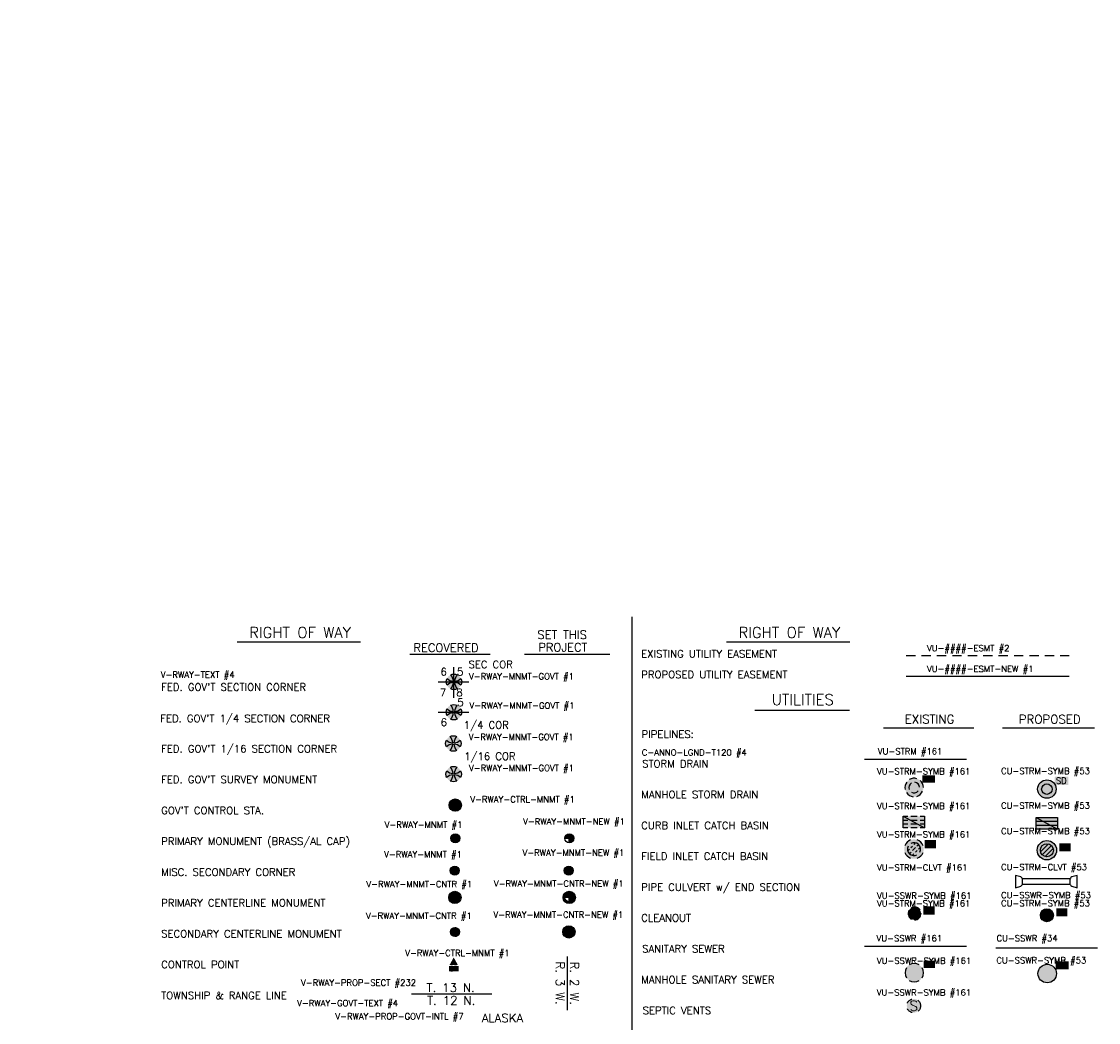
# Model space of a CAD drawing. Extents: x 429357 to 505151, y 227904 to 248592.
# Tile 252 of 256: x 503077 to 503094, y 229938 to 229955. Entities that reach past the tile are written whole.
import ezdxf
from ezdxf.enums import TextEntityAlignment as Align

# ---------------------------------------------------------------- set-up
doc = ezdxf.new("R2010")
doc.units = 0
doc.header["$MEASUREMENT"] = 0
for name, pattern in [('D05', [0.07500000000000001, 0.05, -0.025]), ('D15', [0.22499999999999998, 0.15, -0.075]), ('SEC', [10, 10, 0])]:
    doc.linetypes.add(name, pattern=pattern)
for name, color, linetype in [('CU-SSWR', 34, 'SEWER'), ('CU-SSWR-SYMB', 3, 'Continuous'), ('CU-STRM-CLVT', 53, 'Continuous'), ('CU-STRM-SYMB', 53, 'Continuous'), ('V-ANNO-LGND-LWT6', 6, 'Continuous'), ('V-ANNO-LGND-T120', 4, 'Continuous'), ('V-ANNO-LGND-T140', 5, 'Continuous'), ('V-ANNO-LGND-T175', 6, 'Continuous'), ('V-PROP-GOVT-TEXT', 53, 'Continuous'), ('V-RWAY-CTRL-MNMT', 1, 'Continuous'), ('V-RWAY-LEGN-TEXT', 4, 'Continuous'), ('V-RWAY-MNMT', 4, 'Continuous'), ('V-RWAY-MNMT-CNTR', 1, 'Continuous'), ('V-RWAY-MNMT-CNTR-NEW', 1, 'Continuous'), ('V-RWAY-MNMT-GOVT', 1, 'Continuous'), ('V-RWAY-MNMT-GOVT-LARG', 1, 'Continuous'), ('V-RWAY-MNMT-NEW', 1, 'Continuous'), ('V-RWAY-PROP-SECT', 232, 'Continuous'), ('V-RWAY-PROP-TEXT', 4, 'Continuous'), ('VU-ESMT', 2, 'D15'), ('VU-ESMT-NEW', 1, 'Continuous'), ('VU-SSWR', 161, 'SEWER'), ('VU-SSWR-SYMB', 161, 'Continuous'), ('VU-STRM', 161, 'STORM'), ('VU-STRM-SYMB', 161, 'Continuous')]:
    doc.layers.add(name, color=color, linetype=linetype)
doc.layers.add('V-ANNO-LGND-LAYR-INFO', color=1, linetype='Continuous', plot=False)
doc.styles.add('L100', font='simplex.shx', dxfattribs={"height": 0.1})
doc.styles.add('L120', font='simplex.shx', dxfattribs={"height": 0.12})
doc.styles.add('L140', font='simplex.shx', dxfattribs={"height": 0.14})
doc.styles.add('L175', font='simplex.shx', dxfattribs={"height": 0.175})
doc.styles.add('L80', font='simplex.shx', dxfattribs={"height": 0.08})
doc.styles.add('Romans', font='romans.shx', dxfattribs={"height": 0.1})
doc.styles.add('ROMANSM', font='romansm.shx')
doc.linetypes.add('SEWER', pattern='A,0.4,-0.15,["SS",ROMANSM,S=0.1,R=0,X=-0.1,Y=-0.04],-0.16,0.4,-0.15', length=1.26)
doc.linetypes.add('STORM', pattern='A,0.4,-0.15,["SD",ROMANSM,S=0.1,R=0,X=-0.1,Y=-0.04],-0.16,0.4,-0.15', length=1.26)

# ---------------------------------------------------------------- blocks, each defined once
blk = doc.blocks.new('VU-CLEANOUT')
h = blk.add_hatch(color=155)
h.dxf.hatch_style = 1
h.paths.add_polyline_path([(-0.1049866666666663, 3.552713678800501e-15, 1), (0.1049866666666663, 3.552713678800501e-15, 1)])
for start, end in [(149.9999999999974, 243.0806667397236), (29.9999999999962, 123.0806667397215), (270, 3.080666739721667)]:
    blk.add_arc((0, 3.552713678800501e-15, -0.001007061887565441), 0.1049866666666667, start, end)
at = {"color": 155}
blk.add_solid([(0.1446595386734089, -0.01761605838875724, -0.001007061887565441), (0.1446595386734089, 0.1139198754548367, -0.001007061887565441), (0.3273923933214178, -0.01761605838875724, -0.001007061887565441), (0.3273923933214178, 0.1139198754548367, -0.001007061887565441)], dxfattribs=at)
at = {"style": 'L100'}
blk.add_text('CO', height=0.1, dxfattribs=at).set_placement((0.1393951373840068, -0.001213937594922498, -0.001007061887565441))
blk = doc.blocks.new('VU-STORM MANHOLE FIELD INLET')
h = blk.add_hatch(color=155)
h.dxf.hatch_style = 1
edge = h.paths.add_edge_path()
edge.add_arc((0, 0), 0.1574799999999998, 0, 360)
for p, q in [((-0.04914863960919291, 0.02494252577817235), (-0.02406186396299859, 0.05033583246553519)), ((-0.023611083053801, -0.02389958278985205), (0.023611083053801, 0.02389958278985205)), ((0.001024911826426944, 0.07572913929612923), (0.02655626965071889, 0.1015724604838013)), ((0.04722216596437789, 0.0477991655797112), (0.07378463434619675, 0.07468619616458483)), ((0.07571110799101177, 0.00194450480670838), (0.1012424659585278, 0.02778782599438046)), ((-0.1012424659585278, -0.02778782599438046), (-0.07423541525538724, -0.0004507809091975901)), ((-0.07378463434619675, -0.07468619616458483), (-0.04722216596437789, -0.0477991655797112)), ((-0.02655626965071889, -0.1015724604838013), (0.0004507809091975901, -0.07423541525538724)), ((0.02553755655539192, -0.0488421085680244), (0.05062433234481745, -0.02344880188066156))]:
    blk.add_line(p, q)
for radius, start, end in [(0.15748, 110, 160), (0.1049866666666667, 152.8055169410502, 297.8903106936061), (0.1049866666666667, 332.8055169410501, 117.8903106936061), (0.15748, 20.00000000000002, 69.99999999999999), (0.15748, 200.0000000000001, 250), (0.15748, 290.0000000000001, 340)]:
    blk.add_arc((0, 0), radius, start, end)
at = {"color": 155}
blk.add_solid([(0.1726589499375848, 0.01439191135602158), (0.1726589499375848, 0.1459278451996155), (0.3553918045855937, 0.01439191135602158), (0.3553918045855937, 0.1459278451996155)], dxfattribs=at)
at = {"style": 'L100'}
blk.add_text('FI', height=0.1, dxfattribs=at).set_placement((0.1863563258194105, 0.03079403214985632))
blk = doc.blocks.new('VU-STORM CURB INLET')
for p, q in [((-0.1725607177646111, 0.09376578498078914), (0.1725607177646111, -0.09376578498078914)), ((-0.1725607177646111, -0.09376578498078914), (-0.1725607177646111, 0.09376578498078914)), ((-0.1725607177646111, 0.09376578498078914), (-0.09898166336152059, 0.09376578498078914)), ((-0.1725607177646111, 0.03125526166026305), (-0.09898166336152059, 0.03125526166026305)), ((-0.05116332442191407, 0.09376578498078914), (0.05068356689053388, 0.09376578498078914)), ((-0.05116332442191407, 0.03125526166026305), (0.05068356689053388, 0.03125526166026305)), ((0.09912292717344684, 0.09376578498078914), (0.1725607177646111, 0.09376578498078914)), ((0.09912292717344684, 0.03125526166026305), (0.1725607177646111, 0.03125526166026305)), ((0.1725607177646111, 0.09376578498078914), (0.1725607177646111, -0.09376578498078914)), ((-0.1725607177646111, -0.03125526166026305), (-0.09898166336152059, -0.03125526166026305)), ((-0.09898166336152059, -0.09376578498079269), (-0.1725607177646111, -0.09376578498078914)), ((-0.05116332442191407, -0.03125526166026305), (0.05068356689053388, -0.03125526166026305)), ((0.05068356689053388, -0.09376578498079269), (-0.05116332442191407, -0.09376578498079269)), ((0.09912292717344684, -0.03125526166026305), (0.1725607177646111, -0.03125526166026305)), ((0.1725607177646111, -0.09376578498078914), (0.09912292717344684, -0.09376578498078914))]:
    blk.add_line(p, q)
at = {"color": 155}
blk.add_solid([(-0.1725607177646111, -0.09376578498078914), (-0.1725607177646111, 0.09376578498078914), (0.1725607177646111, -0.09376578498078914), (0.1725607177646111, 0.09376578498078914)], dxfattribs=at)
blk = doc.blocks.new('VU-STORM MANHOLE')
h = blk.add_hatch(color=155)
h.dxf.hatch_style = 1
h.paths.add_polyline_path([(-0.1499999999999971, -3.552713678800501e-15, 0.05566910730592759), (-0.1463040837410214, -0.03309252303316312, 0.8945330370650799), (0.1500000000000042, -3.552713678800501e-15, 1)])
for centre, radius, start, end in [((0, -3.552713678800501e-15), 0.15, 143.538442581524, 192.7452643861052), ((0, -3.552713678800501e-15), 0.08556489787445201, 121.3255817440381, 201.7870083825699), ((3.552713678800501e-15, -3.552713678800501e-15), 0.150000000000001, 72.5905531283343, 121.7973749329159), ((0, -3.552713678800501e-15), 0.08556489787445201, 2.223138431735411, 82.68456507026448), ((0, -3.552713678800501e-15), 0.15, 0.4790942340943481, 49.68591603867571), ((0, -3.552713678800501e-15), 0.15, 213.8535641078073, 263.0603859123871), ((0, -3.552713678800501e-15), 0.08556489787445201, 238.5419305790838, 319.0033572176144), ((0, -3.552713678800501e-15), 0.15, 286.9062641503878, 336.1130859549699)]:
    blk.add_arc(centre, radius, start, end)
at = {"color": 155}
blk.add_solid([(0.1310808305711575, 0.07606013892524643), (0.1310808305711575, 0.1999650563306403), (0.3373646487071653, 0.07606013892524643), (0.3373646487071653, 0.1999650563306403)], dxfattribs=at)
at = {"style": 'L100'}
blk.add_text('SD', height=0.1, dxfattribs=at).set_placement((0.1420513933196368, 0.08703070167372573))
blk = doc.blocks.new('VU-SEWER MANHOLE')
at = {"color": 155, "const_width": 0.1500723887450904}
blk.add_lwpolyline([(-0.0750361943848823, -3.552713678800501e-15, 1), (0.0750361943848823, 3.552713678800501e-15, 1)], format="xyb", close=True, dxfattribs=at)
for centre, start, end in [((0, 0), 146.9574234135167, 213.0377700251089), ((0, -3.552713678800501e-15), 56.95742341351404, 123.0377700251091), ((-1.4210854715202e-14, 1.06581410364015e-14), 326.9574234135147, 33.03777002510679), ((-1.4210854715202e-14, 1.06581410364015e-14), 236.9574234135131, 303.0377700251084)]:
    blk.add_arc(centre, 0.15, start, end)
at = {"color": 155}
blk.add_solid([(0.1499324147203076, 0.07480957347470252), (0.1499324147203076, 0.1952040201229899), (0.333956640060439, 0.07480957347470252), (0.333956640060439, 0.1952040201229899)], dxfattribs=at)
at = {"style": 'L100'}
blk.add_text('SS', height=0.1, dxfattribs=at).set_placement((0.1458605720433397, 0.08578013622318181))
blk = doc.blocks.new('VU-SEPTIC VENT')
h = blk.add_hatch(color=155)
h.dxf.hatch_style = 1
edge = h.paths.add_edge_path()
edge.add_arc((0, 0), 0.1125000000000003, 0, 360)
at = {"linetype": 'D05'}
blk.add_circle((0, 0), 0.1125, dxfattribs=at)
at = {"style": 'L80'}
blk.add_text('S', height=0.162, dxfattribs=at).set_placement((0, 0), align=Align.MIDDLE_CENTER)
blk = doc.blocks.new('V-NODE-RWAY-PCL-NEW')
h = blk.add_hatch(color=155)
edge = h.paths.add_edge_path()
edge.add_arc((0, 1.504330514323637e-18), 0.1, 0, 360)
h = blk.add_hatch(color=256)
edge = h.paths.add_edge_path()
edge.add_line((2.309011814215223e-18, 8.750415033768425e-18), (-1.217141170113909e-17, 0.07333333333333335))
edge.add_arc((-1.387778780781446e-17, -5.127372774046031e-18), 0.07333333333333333, 0, 90, ccw=False)
edge.add_line((0.07333333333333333, 9.323837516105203e-18), (-0.07333333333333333, 5.719467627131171e-18))
edge.add_arc((9.25185853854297e-18, 1.648679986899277e-17), 0.07333333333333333, 180, 270)
edge.add_line((1.678943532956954e-17, -0.07333333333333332), (2.309011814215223e-18, 1.387778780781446e-17))
for points in [[(0.07333333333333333, 9.323837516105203e-18), (-0.07333333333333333, 5.719467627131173e-18)], [(1.678943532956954e-17, -0.07333333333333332), (-1.21714117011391e-17, 0.07333333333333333)]]:
    blk.add_lwpolyline(points)
at = {"color": 4}
blk.add_circle((0, 1.504330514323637e-18), 0.1, dxfattribs=at)
blk.add_circle((0, 7.521652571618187e-18), 0.07333333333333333)
blk = doc.blocks.new('V-NODE-RWAY-PPM-NEW')
h = blk.add_hatch(color=155)
edge = h.paths.add_edge_path()
edge.add_arc((0, 0), 0.07333333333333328, 0, 360)
h = blk.add_hatch(color=256)
edge = h.paths.add_edge_path()
edge.add_line((0, 0), (-2.800698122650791e-05, 0.07333332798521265))
edge.add_arc((-9.251858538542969e-18, -9.251858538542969e-18), 0.07333333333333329, 0, 90.02188202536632, ccw=False)
edge.add_line((0.07333333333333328, 0), (-0.07333333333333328, 0))
edge.add_arc((-4.625929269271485e-18, -4.625929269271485e-18), 0.07333333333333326, 180, 270.0218820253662)
edge.add_line((2.800698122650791e-05, -0.07333332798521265), (0, 0))
for points in [[(-0.07333333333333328, 0), (0.07333333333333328, 0)], [(2.800698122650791e-05, -0.07333332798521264), (-2.800698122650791e-05, 0.07333332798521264)]]:
    blk.add_lwpolyline(points)
blk.add_circle((0, 0), 0.07333333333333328)
blk = doc.blocks.new('V-NODE-RWAY-PMC-NEW')
h = blk.add_hatch(color=256)
edge = h.paths.add_edge_path()
edge.add_arc((0, 0), 0.07333333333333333, 0, 360)
blk.add_circle((0, 0), 0.07333333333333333)
blk = doc.blocks.new('CU-SEWER MANHOLE')
at = {"color": 155, "const_width": 0.1500723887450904}
blk.add_lwpolyline([(-0.0750361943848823, 0, 1), (0.0750361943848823, 0, 1)], format="xyb", close=True, dxfattribs=at)
blk.add_circle((0, 0), 0.15)
at = {"color": 155}
blk.add_solid([(0.1395207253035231, 0.06632429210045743), (0.1395207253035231, 0.1973848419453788), (0.3454413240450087, 0.06632429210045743), (0.3454413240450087, 0.1973848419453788)], dxfattribs=at)
at = {"style": 'L100'}
blk.add_text('SS', height=0.1, dxfattribs=at).set_placement((0.1458605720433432, 0.08578013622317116))
blk = doc.blocks.new('CU-CLEANOUT')
at = {"color": 155, "const_width": 0.105}
blk.add_lwpolyline([(-0.05249999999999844, -3.552713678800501e-15, 1), (0.05249999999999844, -3.552713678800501e-15, 1)], format="xyb", close=True, dxfattribs=at)
blk.add_circle((0, 0), 0.1049866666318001)
at = {"color": 155}
blk.add_solid([(0.1511621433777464, -0.01761605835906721), (0.1511621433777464, 0.1139198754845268), (0.3338949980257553, -0.01761605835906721), (0.3338949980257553, 0.1139198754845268)], dxfattribs=at)
at = {"style": 'L100'}
blk.add_text('CO', height=0.1, dxfattribs=at).set_placement((0.1480851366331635, -0.00121393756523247))
blk = doc.blocks.new('CU-STORM MANHOLE FIELD INLET')
for p, q in [((-0.1012424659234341, -0.02778782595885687), (0.02655626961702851, 0.1015724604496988)), ((-0.07378463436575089, -0.07468619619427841), (0.07378463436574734, 0.07468619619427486)), ((-0.02655626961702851, -0.1015724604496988), (0.1012424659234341, 0.02778782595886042))]:
    blk.add_line(p, q)
at = {"color": 155, "const_width": 0.15748}
blk.add_lwpolyline([(-0.07874000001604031, 0, 1), (0.07874000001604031, 0, 1)], format="xyb", close=True, dxfattribs=at)
for radius in [0.1574799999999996, 0.1049866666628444, 0.1049866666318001]:
    blk.add_circle((0, 0), radius)
at = {"color": 155}
blk.add_solid([(0.2013732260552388, -0.01761605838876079), (0.2013732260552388, 0.1139198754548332), (0.3841060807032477, -0.01761605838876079), (0.3841060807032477, 0.1139198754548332)], dxfattribs=at)
at = {"style": 'L100'}
blk.add_text('FI', height=0.1, dxfattribs=at).set_placement((0.2150706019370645, -0.001213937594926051))
blk = doc.blocks.new('CU-STORM CURB INLET')
for p, q in [((-0.1725607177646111, 0.09376578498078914), (0.1725607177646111, -0.09376578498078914)), ((-0.1725607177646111, -0.09376578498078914), (-0.1725607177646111, 0.09376578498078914)), ((-0.1725607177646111, 0.09376578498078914), (0.1725607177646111, 0.09376578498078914)), ((-0.1725607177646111, 0.03125526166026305), (0.1725607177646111, 0.03125526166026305)), ((0.1725607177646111, 0.09376578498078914), (0.1725607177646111, -0.09376578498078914)), ((-0.1725607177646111, -0.03125526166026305), (0.1725607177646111, -0.03125526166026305)), ((0.1725607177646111, -0.09376578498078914), (-0.1725607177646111, -0.09376578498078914))]:
    blk.add_line(p, q)
at = {"color": 155}
blk.add_solid([(-0.1725607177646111, -0.09376578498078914), (-0.1725607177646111, 0.09376578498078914), (0.1725607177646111, -0.09376578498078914), (0.1725607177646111, 0.09376578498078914)], dxfattribs=at)
blk = doc.blocks.new('CU-STORM MANHOLE')
at = {"color": 155, "const_width": 0.15}
blk.add_lwpolyline([(-0.07499999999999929, 3.552713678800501e-15, 1), (0.07499999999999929, 3.552713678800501e-15, 1)], format="xyb", close=True, dxfattribs=at)
for radius in [0.15, 0.08556489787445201]:
    blk.add_circle((0, 0), radius)
at = {"color": 155}
blk.add_solid([(0.126404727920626, 0.06632429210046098), (0.1291346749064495, 0.2020559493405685), (0.3473895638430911, 0.06496072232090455), (0.3501195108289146, 0.200692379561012)], dxfattribs=at)
at = {"style": 'L100'}
blk.add_text('SD', height=0.1, dxfattribs=at).set_placement((0.1458605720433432, 0.08578013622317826))
blk = doc.blocks.new('*U130')
blk.add_lwpolyline([(0.09994911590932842, -0.1167467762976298), (0.07534238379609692, -0.03048932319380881, 0.2854133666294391), (0.023893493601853, -1.144547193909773e-05), (-0.023893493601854, 1.144547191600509e-05, 0.2854133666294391), (-0.07537155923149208, -0.03041712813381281), (-0.1000609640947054, -0.1167467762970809)], format="xyb", close=True)
blk = doc.blocks.new('V-NODE-RWAY-SCL-NEW')
h = blk.add_hatch(color=155)
edge = h.paths.add_edge_path()
edge.add_arc((6.157364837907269e-19, 0), 0.09999999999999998, 0, 360)
h = blk.add_hatch(color=256)
edge = h.paths.add_edge_path()
edge.add_line((1.735386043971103e-17, -0.07333333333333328), (-1.160698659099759e-17, 0.07333333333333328))
edge.add_arc((-9.339016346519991e-18, 0), 0.07333333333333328, -90, 90, ccw=False)
blk.add_lwpolyline([(1.735386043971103e-17, -0.07333333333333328), (-1.160698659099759e-17, 0.07333333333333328)])
at = {"color": 4}
blk.add_circle((6.157364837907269e-19, 0), 0.09999999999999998, dxfattribs=at)
blk.add_circle((6.157364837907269e-19, 0), 0.07333333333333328)
blk = doc.blocks.new('V-NODE-RWAY-PCL')
h = blk.add_hatch(color=155)
edge = h.paths.add_edge_path()
edge.add_arc((-5.772529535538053e-19, -3.071906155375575e-19), 0.09999999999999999, 0, 360)
for points in [[(0.07333333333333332, 7.512316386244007e-18), (-0.07333333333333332, 3.907946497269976e-18)], [(1.621218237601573e-17, -0.0733333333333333), (-1.27486646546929e-17, 0.07333333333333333)]]:
    blk.add_lwpolyline(points)
for centre, radius in [((-5.772529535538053e-19, -3.071906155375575e-19), 0.09999999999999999), ((-5.772529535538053e-19, 5.710131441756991e-18), 0.07333333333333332)]:
    blk.add_circle(centre, radius)
blk = doc.blocks.new('V-NODE-RWAY-PMC')
h = blk.add_hatch(color=155)
edge = h.paths.add_edge_path()
edge.add_arc((0, 0), 0.07333333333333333, 0, 360)
blk.add_circle((0, 0), 0.07333333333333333)
blk = doc.blocks.new('V-NODE-RWAY-PPM')
h = blk.add_hatch(color=155)
edge = h.paths.add_edge_path()
edge.add_arc((0, 0), 0.07333333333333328, 0, 360)
for points in [[(-0.07333333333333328, 0), (0.07333333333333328, 0)], [(2.800698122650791e-05, -0.07333332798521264), (-2.800698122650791e-05, 0.07333332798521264)]]:
    blk.add_lwpolyline(points)
blk.add_circle((0, 0), 0.07333333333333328)
blk = doc.blocks.new('V-NODE-RWAY-SCL')
h = blk.add_hatch(color=155)
edge = h.paths.add_edge_path()
edge.add_arc((6.157364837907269e-19, 0), 0.07333333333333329, 0, 360)
h = blk.add_hatch()
h.set_pattern_fill('ANSI31', color=256, scale=0.01466666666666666, style=0)
h.set_pattern_definition([(45, (6.157364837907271e-19, 0), (-0.001296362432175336, 0.001296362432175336), [])])
edge = h.paths.add_edge_path()
edge.add_line((1.735386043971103e-17, -0.07333333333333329), (-1.160698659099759e-17, 0.07333333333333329))
edge.add_arc((-9.339016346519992e-18, 0), 0.07333333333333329, -90, 90, ccw=False)
blk.add_lwpolyline([(1.735386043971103e-17, -0.07333333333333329), (-1.160698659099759e-17, 0.07333333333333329)])
blk.add_circle((6.157364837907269e-19, 0), 0.07333333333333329)
blk = doc.blocks.new('V-NODE-SURV-FCS')
h = blk.add_hatch(color=155)
edge = h.paths.add_edge_path()
edge.add_arc((0, 0), 0.1, 0, 360)
blk.add_lwpolyline([(0, -0.1), (0.08660254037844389, 0.04999999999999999), (-0.08660254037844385, 0.05000000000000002)], close=True)
blk.add_circle((0, 0), 0.1)
blk.add_solid([(5.517007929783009e-18, -0.1), (-0.08660254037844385, 0.05000000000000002), (0.08660254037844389, 0.04999999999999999)])
blk = doc.blocks.new('V-NODE-SURV-STS')
blk.add_solid([(-0.06853239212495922, -0.04096562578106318), (-4.113010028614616e-05, 0.08193125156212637), (0.06857352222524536, -0.04096562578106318)])
at = {"color": 155}
blk.add_solid([(-0.07853239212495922, -0.05444515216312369), (0.07857352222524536, -0.05444515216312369), (-0.07853239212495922, -0.1449514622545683), (0.07857352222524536, -0.1449514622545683)], dxfattribs=at)
at = {"style": 'Romans'}
blk.add_text('CP', height=0.08, dxfattribs=at).set_placement((2.056505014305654e-05, -0.1409656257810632), align=Align.CENTER)
blk = doc.blocks.new('V-NODE-RWAY-PGM')
h = blk.add_hatch(color=155)
edge = h.paths.add_edge_path()
edge.add_arc((-1.804112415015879e-16, 7.979727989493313e-17), 0.1249999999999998, 0, 360)
h = blk.add_hatch(color=256)
edge = h.paths.add_edge_path()
edge.add_arc((0.0001359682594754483, 0.1785268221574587), 0.1685268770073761, 227.8579637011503, 266.4469239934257)
edge.add_arc((-0.1785268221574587, 0.0001359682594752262), 0.1685268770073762, 3.465801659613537, 42.05476195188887)
edge.add_arc((-2.760649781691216e-17, -5.551115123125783e-17), 0.125, 64.59659094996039, 115.2873507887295, ccw=False)
edge.add_arc((0.1786079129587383, -0.0001359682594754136), 0.1685268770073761, 137.870307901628, 176.4452380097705)
edge.add_arc((0.0001359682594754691, 0.1785268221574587), 0.1685268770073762, 273.4935265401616, 312.0547619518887)
edge.add_arc((1.387778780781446e-17, 2.859583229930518e-17), 0.125, -25.374625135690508, 25.287350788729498, ccw=False)
edge.add_arc((-0.0001359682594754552, -0.1785268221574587), 0.1685268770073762, 47.85796370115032, 86.41919652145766)
edge.add_arc((0.1786079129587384, -0.0001359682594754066), 0.1685268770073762, 183.4675298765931, 222.0424573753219)
edge.add_arc((8.044780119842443e-17, 4.163336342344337e-17), 0.1250000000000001, 244.6253748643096, 295.3161743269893, ccw=False)
edge.add_arc((-0.1785268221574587, 0.0001359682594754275), 0.1685268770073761, 317.8579637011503, 356.4469239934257)
edge.add_arc((-0.0001359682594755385, -0.1785268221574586), 0.168526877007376, 93.46580165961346, 132.0547619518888)
edge.add_arc((-1.804112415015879e-16, 8.02445132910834e-17), 0.1249999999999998, 154.6253748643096, 205.2873507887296, ccw=False)
blk.add_lwpolyline([(-0.1129406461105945, 0.05356687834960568, 0.1699855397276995), (-0.01030817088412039, 0.01032388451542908, 0.1699855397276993), (-0.05339478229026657, 0.1130221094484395, -0.2248589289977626), (0.05362361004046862, 0.1129137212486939, 0.1699225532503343), (0.01040528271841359, 0.01031312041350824, 0.1698610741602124), (0.1130221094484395, 0.05339478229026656, -0.2247269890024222), (0.1129406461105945, -0.05356687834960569, 0.1698610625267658), (0.01038956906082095, -0.01032895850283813, 0.1699225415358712), (0.05345163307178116, -0.1129952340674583, -0.2248591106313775), (-0.05356687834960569, -0.1129406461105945, 0.1699855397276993), (-0.01032388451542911, -0.01030817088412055, 0.1699855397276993), (-0.1130221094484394, -0.05339478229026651, -0.2247269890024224)], format="xyb", close=True)

msp = doc.modelspace()

# ---------------------------------------------------------------- linework, layer by layer
at = {"layer": 'CU-SSWR', "flags": 128}
msp.add_lwpolyline([(503092.7902302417, 229939.4869382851), (503094.435699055, 229939.4859825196)], dxfattribs=at)
at = {"layer": 'CU-STRM-CLVT'}
msp.add_lwpolyline([(503093.2216106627, 229940.6092947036), (503093.9879061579, 229940.6092971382), (503093.9879061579, 229940.5119137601), (503093.2216106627, 229940.5119113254)], close=True, dxfattribs=at)
at = {"layer": 'V-ANNO-LGND-LWT6'}
msp.add_line((503086.8894845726, 229944.8543838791), (503086.8894845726, 229923.8543922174), dxfattribs=at)
at = {"layer": 'V-ANNO-LGND-T140'}
for p, q in [((503080.4904818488, 229944.4493165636), (503082.4888271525, 229944.4493165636)), ((503088.4224000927, 229944.4493165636), (503090.4207453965, 229944.4493165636)), ((503083.2887810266, 229944.2444524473), (503084.5896087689, 229944.2444524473)), ((503085.1481522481, 229944.2444524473), (503086.5286142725, 229944.2444524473)), ((503088.8795110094, 229943.3366227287), (503090.4142050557, 229943.3366227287)), ((503090.9640414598, 229943.0518550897), (503092.4334340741, 229943.0518550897)), ((503092.8956650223, 229943.0518550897), (503094.3892849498, 229943.0518550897))]:
    msp.add_line(p, q, dxfattribs=at)
at = {"layer": 'V-RWAY-MNMT-GOVT-LARG'}
for p, q in [((503084.0039564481, 229943.5412852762), (503084.0039564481, 229944.0380653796)), ((503083.7466894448, 229943.7985522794), (503084.2434695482, 229943.7985522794)), ((503083.745845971, 229943.3059414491), (503084.2426260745, 229943.3059414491))]:
    msp.add_line(p, q, dxfattribs=at)
at = {"layer": 'V-RWAY-PROP-SECT'}
for p, q in [((503085.8439516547, 229938.47441843), (503085.8439516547, 229939.3442024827)), ((503083.3177651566, 229938.7408921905), (503084.6181379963, 229938.7408921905))]:
    msp.add_line(p, q, dxfattribs=at)
at = {"layer": 'V-RWAY-PROP-TEXT'}
msp.add_circle((503125.9849411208, 229928.903528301), 2024.710202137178, dxfattribs=at)
at = {"layer": 'VU-ESMT'}
msp.add_line((503091.332816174, 229944.2257657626), (503093.9757448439, 229944.2257657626), dxfattribs=at)
at = {"layer": 'VU-ESMT-NEW'}
msp.add_line((503091.332816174, 229943.8904667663), (503093.9757448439, 229943.8904667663), dxfattribs=at)
at = {"layer": 'VU-SSWR', "flags": 128}
msp.add_lwpolyline([(503090.6565586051, 229939.5116498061), (503092.3100577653, 229939.5116498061)], dxfattribs=at)
at = {"layer": 'VU-STRM'}
msp.add_lwpolyline([(503090.6565586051, 229942.5425996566), (503092.3100577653, 229942.5425996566)], dxfattribs=at)

# ---------------------------------------------------------------- block references
at = {"layer": 'CU-SSWR-SYMB'}
for name, p in [('CU-CLEANOUT', (503093.615112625, 229940.0154645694)), ('CU-SEWER MANHOLE', (503093.6203236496, 229939.0695704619))]:
    msp.add_blockref(name, p, dxfattribs=at)
at = {"layer": 'CU-STRM-CLVT'}
for p, rotation in [((503093.2216106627, 229940.5606030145), 270.0274458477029), ((503093.9879061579, 229940.5606054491), 90.02744584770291)]:
    msp.add_blockref('*U130', p, dxfattribs=dict(at, rotation=rotation))
at = {"layer": 'CU-STRM-SYMB'}
for name, p in [('CU-STORM MANHOLE', (503093.615112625, 229942.0600434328)), ('CU-STORM CURB INLET', (503093.615112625, 229941.5060487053)), ('CU-STORM MANHOLE FIELD INLET', (503093.615112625, 229941.0688298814)), ('CU-CLEANOUT', (503093.615112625, 229940.0154645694))]:
    msp.add_blockref(name, p, dxfattribs=at)
at = {"layer": 'V-RWAY-CTRL-MNMT'}
for name, p in [('V-NODE-SURV-FCS', (503084.0253044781, 229941.8000058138)), ('V-NODE-SURV-STS', (503083.9997700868, 229939.24808873))]:
    msp.add_blockref(name, p, dxfattribs=at)
at = {"layer": 'V-RWAY-MNMT'}
for name, p in [('V-NODE-RWAY-PPM', (503084.0253044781, 229941.2629603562)), ('V-NODE-RWAY-PMC', (503084.0169563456, 229940.7392153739))]:
    msp.add_blockref(name, p, dxfattribs=at)
at = {"layer": 'V-RWAY-MNMT-CNTR'}
msp.add_blockref('V-NODE-RWAY-SCL', (503084.0188152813, 229939.7435190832), dxfattribs=at)
at = {"layer": 'V-RWAY-MNMT-CNTR-NEW'}
for name, p in [('V-NODE-RWAY-PCL', (503084.0188152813, 229940.3031323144)), ('V-NODE-RWAY-PCL-NEW', (503085.8732353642, 229940.3031323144)), ('V-NODE-RWAY-SCL-NEW', (503085.8667461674, 229939.7435190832))]:
    msp.add_blockref(name, p, dxfattribs=at)
at = {"layer": 'V-RWAY-MNMT-GOVT'}
for p in [(503084.0039564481, 229943.7985522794), (503084.0031129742, 229943.3059414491), (503083.9934307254, 229942.7985590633), (503083.9984657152, 229942.3023255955)]:
    msp.add_blockref('V-NODE-RWAY-PGM', p, dxfattribs=at)
at = {"layer": 'V-RWAY-MNMT-NEW'}
for name, p in [('V-NODE-RWAY-PPM-NEW', (503085.8732353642, 229941.2629603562)), ('V-NODE-RWAY-PMC-NEW', (503085.8648872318, 229940.7392153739))]:
    msp.add_blockref(name, p, dxfattribs=at)
at = {"layer": 'VU-SSWR-SYMB'}
for name, p in [('VU-CLEANOUT', (503091.4702318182, 229940.0434915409, 0.001007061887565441)), ('VU-SEWER MANHOLE', (503091.4652217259, 229939.0827638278)), ('VU-SEPTIC VENT', (503091.4561945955, 229938.5466228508))]:
    msp.add_blockref(name, p, dxfattribs=at)
at = {"layer": 'VU-STRM-SYMB'}
for name, p in [('VU-STORM MANHOLE', (503091.464101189, 229942.0853952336)), ('VU-STORM CURB INLET', (503091.4602920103, 229941.5262182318)), ('VU-STORM MANHOLE FIELD INLET', (503091.4602920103, 229941.0865924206))]:
    msp.add_blockref(name, p, dxfattribs=at)

# ---------------------------------------------------------------- texts
at = {"layer": 'V-ANNO-LGND-LAYR-INFO', "style": 'L100'}
for s, p in [('VU-####-ESMT #2', (503091.6715379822, 229944.293783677)), ('VU-####-ESMT-NEW #1', (503091.6715379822, 229943.9584846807)), ('V-RWAY-TEXT #4', (503079.2513217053, 229943.8641124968)), ('V-RWAY-MNMT-GOVT #1', (503084.2471882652, 229943.836374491)), ('V-RWAY-MNMT-GOVT #1', (503084.2546929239, 229943.3640657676)), ('V-RWAY-MNMT-GOVT #1', (503084.2434361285, 229942.8553313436)), ('C-ANNO-LGND-T120 #4', (503087.0495814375, 229942.6027238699)), ('VU-STRM #161', (503090.8747530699, 229942.621661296)), ('V-RWAY-MNMT-GOVT #1', (503084.2471882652, 229942.3521513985)), ('VU-STRM-SYMB #161', (503090.8621175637, 229942.2975171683)), ('CU-STRM-SYMB #53', (503092.8727990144, 229942.3043058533)), ('V-RWAY-CTRL-MNMT #1', (503084.2685362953, 229941.8438800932)), ('VU-STRM-SYMB #161', (503090.8621175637, 229941.7361158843)), ('CU-STRM-SYMB #53', (503092.8727990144, 229941.7429045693)), ('V-RWAY-MNMT #1', (503082.8804367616, 229941.4334278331)), ('V-RWAY-MNMT-NEW #1', (503085.1245213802, 229941.4840237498)), ('VU-STRM-SYMB #161', (503090.8621175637, 229941.274410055)), ('CU-STRM-SYMB #53', (503092.8727990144, 229941.3287943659)), ('V-RWAY-MNMT #1', (503082.8720886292, 229940.9525163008)), ('V-RWAY-MNMT-NEW #1', (503085.1161732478, 229940.979352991)), ('VU-STRM-CLVT #161', (503090.8621175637, 229940.738178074)), ('CU-STRM-CLVT #53', (503092.8727990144, 229940.744966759)), ('V-RWAY-MNMT-CNTR #1', (503082.5839159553, 229940.4690361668)), ('V-RWAY-MNMT-CNTR-NEW #1', (503084.6510153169, 229940.4780404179)), ('CU-SSWR-SYMB #53', (503092.8727990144, 229940.2901243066)), ('VU-SSWR-SYMB #161', (503090.8621175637, 229940.2833356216)), ('VU-STRM-SYMB #161', (503090.8621175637, 229940.1560862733)), ('CU-STRM-SYMB #53', (503092.8727990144, 229940.1593401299)), ('V-RWAY-MNMT-CNTR #1', (503082.5774267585, 229939.9563803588)), ('V-RWAY-MNMT-CNTR-NEW #1', (503084.6445261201, 229939.9746494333)), ('VU-SSWR #161', (503090.8535852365, 229939.5921160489)), ('CU-SSWR #34', (503092.7994641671, 229939.5921160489)), ('V-RWAY-CTRL-MNMT #1', (503083.2139291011, 229939.352194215)), ('VU-SSWR-SYMB #161', (503090.859008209, 229939.226766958)), ('CU-SSWR-SYMB #53', (503092.7963548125, 229939.233555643)), ('V-RWAY-PROP-SECT #232', (503081.5243136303, 229938.8707250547)), ('VU-SSWR-SYMB #161', (503090.8570137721, 229938.7126103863)), ('V-RWAY-GOVT-TEXT #4', (503081.4614980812, 229938.5389983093)), ('V-RWAY-PROP-GOVT-INTL #7', (503082.0804618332, 229938.3248090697))]:
    msp.add_text(s, height=0.1, dxfattribs=at).set_placement(p)
at = {"layer": 'V-ANNO-LGND-T120', "style": 'L120'}
for s, p in [('PIPELINES:', (503087.044186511, 229942.8894422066)), ('STORM DRAIN', (503087.0547115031, 229942.4104705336)), ('MANHOLE STORM DRAIN', (503087.0394845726, 229941.9104787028)), ('CURB INLET CATCH BASIN', (503087.0394845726, 229941.4104785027)), ('FIELD INLET CATCH BASIN', (503087.0394845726, 229940.9104783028)), ('PIPE CULVERT w/ END SECTION', (503087.0394845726, 229940.4104781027)), ('CLEANOUT', (503087.0394845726, 229939.9104779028)), ('SANITARY SEWER', (503087.0547115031, 229939.4104693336)), ('MANHOLE SANITARY SEWER', (503087.0394845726, 229938.9104775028)), ('SEPTIC VENTS', (503087.0618151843, 229938.4104773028))]:
    msp.add_text(s, height=0.12, dxfattribs=at).set_placement(p)
at = {"layer": 'V-ANNO-LGND-T140', "style": 'L140'}
for s, p in [('SET THIS', (503085.3580786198, 229944.4937978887)), ('RECOVERED', (503083.3473540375, 229944.2833977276)), ('PROJECT', (503085.3708932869, 229944.2906456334))]:
    msp.add_text(s, height=0.1363366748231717, dxfattribs=at).set_placement(p)
for s, p in [('EXISTING', (503091.7133476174, 229943.1231235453)), ('PROPOSED', (503093.6612430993, 229943.1219335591))]:
    msp.add_text(s, height=0.14, dxfattribs=at).set_placement(p, align=Align.CENTER)
at = {"layer": 'V-ANNO-LGND-T175', "style": 'L175'}
for s, p in [('RIGHT OF WAY', (503081.5097327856, 229944.5106445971)), ('RIGHT OF WAY', (503089.4416510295, 229944.5106445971)), ('UTILITIES', (503089.6575752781, 229943.4223949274))]:
    msp.add_text(s, height=0.175000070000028, dxfattribs=at).set_placement(p, align=Align.CENTER)
at = {"layer": 'V-PROP-GOVT-TEXT', "style": 'L120'}
for s, p in [('SEC COR', (503084.2390044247, 229944.0204832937)), ('6  5', (503083.7848636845, 229943.902759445)), ('7  8', (503083.7739850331, 229943.5653939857)), ('  5', (503083.8936294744, 229943.4061750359)), ('6', (503083.7878849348, 229943.0822844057)), ('1/4 COR', (503084.162179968, 229943.0388233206)), ('1/16 COR', (503084.1696662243, 229942.5312044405))]:
    msp.add_text(s, height=0.12, dxfattribs=at).set_placement(p)
at = {"layer": 'V-PROP-GOVT-TEXT', "linetype": 'SEC', "style": 'L140'}
for s, p in [('R. 3 W.', (503085.6559259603, 229939.2661950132)), ('R. 2 W.', (503085.8879236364, 229939.2631102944))]:
    msp.add_text(s, height=0.14, rotation=270, dxfattribs=at).set_placement(p)
for s, p in [('T. 13 N.', (503083.5604693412, 229938.770516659)), ('T. 12 N.', (503083.5697274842, 229938.5629000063)), ('ALASKA', (503084.4535361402, 229938.2791132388))]:
    msp.add_text(s, height=0.14, dxfattribs=at).set_placement(p)
at = {"layer": 'V-RWAY-LEGN-TEXT', "style": 'L120'}
for s, p in [('EXISTING UTILITY EASEMENT ', (503087.0394968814, 229944.1912318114)), ('PROPOSED UTILITY EASEMENT ', (503087.0394968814, 229943.8559328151)), ("FED. GOV'T SECTION CORNER", (503079.2575909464, 229943.6544000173)), ("FED. GOV'T 1/4 SECTION CORNER", (503079.2428811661, 229943.145529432)), ("FED. GOV'T 1/16 SECTION CORNER", (503079.2575909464, 229942.6543996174)), ("FED. GOV'T SURVEY MONUMENT", (503079.2575909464, 229942.1543994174)), ("GOV'T CONTROL STA.", (503079.2575909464, 229941.6543992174)), ('PRIMARY MONUMENT (BRASS/AL CAP)', (503079.2575909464, 229941.1543990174)), ('MISC. SECONDARY CORNER', (503079.2575909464, 229940.6543988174)), ('PRIMARY CENTERLINE MONUMENT', (503079.2575909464, 229940.1543986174)), ('SECONDARY CENTERLINE MONUMENT', (503079.2575909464, 229939.6543984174)), ('CONTROL POINT', (503079.2575909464, 229939.1543982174)), ('TOWNSHIP & RANGE LINE', (503079.2575909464, 229938.6543980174))]:
    msp.add_text(s, height=0.12, dxfattribs=at).set_placement(p)

doc.saveas('drawing.dxf')
